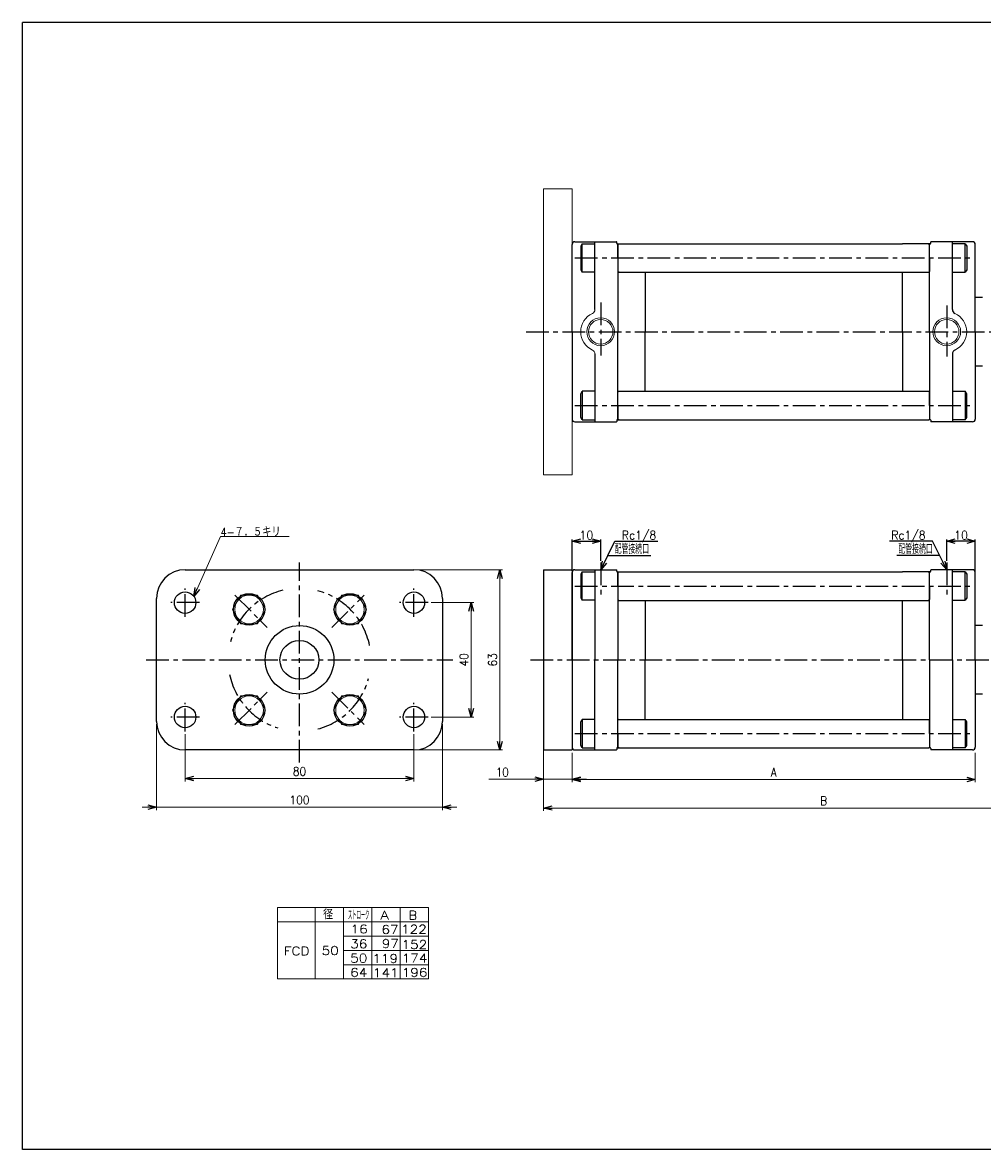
# Model space of a CAD drawing. Header units: millimetres. Extents: x -272 to 287, y -200 to 200.
# Tile 1 of 2: x -272 to 64, y -194 to 200. Entities that reach past the tile are written whole.
import ezdxf
from ezdxf.enums import TextEntityAlignment as Align

# ---------------------------------------------------------------- set-up
doc = ezdxf.new("R2010")
doc.units = ezdxf.units.MM
doc.header["$LTSCALE"] = 0.25
doc.linetypes.add('CENTER', pattern=[50.8, 31.75, -6.35, 6.35, -6.35])
doc.layers.add('ZUWAKU', color=7, linetype='Continuous')
doc.styles.add('FdaStyle0', font='txt.shx', dxfattribs={"width": 0.892857, "bigfont": 'bigfont'})
doc.dimstyles.new('DaDimRotatedStyle', dxfattribs={"dimtxt": 3, "dimasz": 3.000002, "dimexe": 1, "dimexo": 1, "dimgap": 1, "dimtad": 3, "dimdsep": 46, "dimtxsty": 'FdaStyle0', "dimblk1": 'OPEN30', "dimblk2": 'OPEN30', "dimsah": 1, "dimcen": 0.09, "dimclrd": 4, "dimclre": 4, "dimclrt": 4, "dimadec": 0, "dimazin": 2, "dimtfac": 1, "dimtdec": 4, "dimtmove": 0, "dimatfit": 0, "dimfxl": 1, "dimarcsym": 0})

# ---------------------------------------------------------------- blocks, each defined once
blk = doc.blocks.new('_OPEN30')
at = {"color": 0, "linetype": 'ByBlock', "lineweight": -2}
for p, q in [((-1, 0.267949), (0, 0)), ((0, 0), (-1, -0.267949)), ((0, 0), (-1, 0))]:
    blk.add_line(p, q, dxfattribs=at)
blk = doc.blocks.new('DC_GROUP_Φ50_4')
at = {"color": 4, "linetype": 'Continuous', "lineweight": 13}
for p, q in [((-195.66, -0.18), (-198.54, -5.18)), ((-189.88, -0.18), (-195.66, -0.18)), ((-187, -5.18), (-189.88, -0.18)), ((-198.54, -5.18), (-195.66, -10.18)), ((-189.88, -10.18), (-187, -5.18)), ((-195.66, -10.18), (-189.88, -10.18))]:
    blk.add_line(p, q, dxfattribs=at)
blk.add_circle((-192.77, -5.18), 5, dxfattribs=at)
blk = doc.blocks.new('DC_GROUP_Φ50_5')
at = {"color": 4, "linetype": 'Continuous', "lineweight": 13}
for p, q in [((-195.66, -35.45), (-198.54, -40.45)), ((-189.88, -35.45), (-195.66, -35.45)), ((-187, -40.45), (-189.88, -35.45)), ((-198.54, -40.45), (-195.66, -45.45)), ((-189.88, -45.45), (-187, -40.45)), ((-195.66, -45.45), (-189.88, -45.45))]:
    blk.add_line(p, q, dxfattribs=at)
blk.add_circle((-192.77, -40.45), 5, dxfattribs=at)
blk = doc.blocks.new('DC_GROUP_Φ50_6')
at = {"color": 4, "linetype": 'Continuous', "lineweight": 13}
for p, q in [((-160.39, -35.45), (-163.28, -40.45)), ((-154.62, -35.45), (-160.39, -35.45)), ((-151.73, -40.45), (-154.62, -35.45)), ((-163.28, -40.45), (-160.39, -45.45)), ((-154.62, -45.45), (-151.73, -40.45)), ((-160.39, -45.45), (-154.62, -45.45))]:
    blk.add_line(p, q, dxfattribs=at)
blk.add_circle((-157.5, -40.45), 5, dxfattribs=at)
blk = doc.blocks.new('DC_GROUP_Φ50_7')
at = {"color": 4, "linetype": 'Continuous', "lineweight": 13}
for p, q in [((-160.39, -0.18), (-163.28, -5.18)), ((-154.62, -0.18), (-160.39, -0.18)), ((-151.73, -5.18), (-154.62, -0.18)), ((-163.28, -5.18), (-160.39, -10.18)), ((-154.62, -10.18), (-151.73, -5.18)), ((-160.39, -10.18), (-154.62, -10.18))]:
    blk.add_line(p, q, dxfattribs=at)
blk.add_circle((-157.5, -5.18), 5, dxfattribs=at)
blk = doc.blocks.new('*D9')
at = {"color": 4, "linetype": 'Continuous', "lineweight": 13}
for p, q in [((-215.14, -48.82), (-215.14, -65.32)), ((-135.14, -48.82), (-135.14, -65.32)), ((-215.14, -64.32), (-135.14, -64.32))]:
    blk.add_line(p, q, dxfattribs=at)
at = {"color": 4, "xscale": 3.000002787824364, "yscale": 2.999989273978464}
for p, rotation in [((-215.14, -64.32), 180), ((-135.14, -64.32), 360)]:
    blk.add_blockref('_OPEN30', p, dxfattribs=dict(at, rotation=rotation))
at = {"color": 4, "insert": (-175.14, -63.32), "char_height": 3, "width": 11.25, "attachment_point": 8, "style": 'FdaStyle0'}
blk.add_mtext('\\T1.00;80', dxfattribs=at)
blk = doc.blocks.new('DA_IMAGEDIMGROUP_2')
at = {"color": 4, "linetype": 'Continuous', "lineweight": 13}
for p, q in [((-225.14, -45.32), (-225.14, -75.32)), ((-125.14, -45.32), (-125.14, -75.32)), ((-230.14, -74.32), (-225.14, -74.32)), ((-225.14, -74.32), (-125.14, -74.32)), ((-120.14, -74.32), (-125.14, -74.32))]:
    blk.add_line(p, q, dxfattribs=at)
at = {"color": 4, "xscale": 3.000002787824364, "yscale": 2.999989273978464}
for p, rotation in [((-225.14, -74.32), 360), ((-125.14, -74.32), 180)]:
    blk.add_blockref('_OPEN30', p, dxfattribs=dict(at, rotation=rotation))
at = {"color": 4, "insert": (-175.14, -73.32), "char_height": 3, "width": 15, "attachment_point": 8, "style": 'FdaStyle0'}
blk.add_mtext('\\T1.00;100', dxfattribs=at)
blk = doc.blocks.new('*D11')
at = {"color": 4, "linetype": 'Continuous', "lineweight": 13}
for p, q in [((-129.14, -2.82), (-114.14, -2.82)), ((-115.14, -42.82), (-115.14, -2.82)), ((-129.14, -42.82), (-114.14, -42.82))]:
    blk.add_line(p, q, dxfattribs=at)
at = {"color": 4, "xscale": 3.000002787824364, "yscale": 2.999989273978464}
for p, rotation in [((-115.14, -2.82), 90), ((-115.14, -42.82), 270)]:
    blk.add_blockref('_OPEN30', p, dxfattribs=dict(at, rotation=rotation))
at = {"color": 4, "insert": (-116.14, -22.82), "char_height": 3, "width": 11.25, "attachment_point": 8, "rotation": 90, "style": 'FdaStyle0'}
blk.add_mtext('\\T1.00;40', dxfattribs=at)
blk = doc.blocks.new('*D12')
at = {"color": 4, "linetype": 'Continuous', "lineweight": 13}
for p, q in [((-134.14, 8.68), (-104.14, 8.68)), ((-105.14, -54.32), (-105.14, 8.68)), ((-134.14, -54.32), (-104.14, -54.32))]:
    blk.add_line(p, q, dxfattribs=at)
at = {"color": 4, "xscale": 3.000002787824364, "yscale": 2.999989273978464}
for p, rotation in [((-105.14, 8.68), 90), ((-105.14, -54.32), 270)]:
    blk.add_blockref('_OPEN30', p, dxfattribs=dict(at, rotation=rotation))
at = {"color": 4, "insert": (-106.14, -22.82), "char_height": 3, "width": 11.25, "attachment_point": 8, "rotation": 90, "style": 'FdaStyle0'}
blk.add_mtext('\\T1.00;63', dxfattribs=at)
blk = doc.blocks.new('DA_IMAGEDIMGROUP_3')
at = {"color": 4, "linetype": 'Continuous', "lineweight": 13}
for p, q in [((-89.83, -55.32), (-89.83, -65.58)), ((-79.83, -55.32), (-79.83, -65.58)), ((-108.94, -64.58), (-89.83, -64.58)), ((-89.83, -64.58), (-79.83, -64.58)), ((-74.83, -64.58), (-79.83, -64.58))]:
    blk.add_line(p, q, dxfattribs=at)
at = {"color": 4, "xscale": 3.000002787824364, "yscale": 2.999989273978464}
for p, rotation in [((-89.83, -64.58), 360), ((-79.83, -64.58), 180)]:
    blk.add_blockref('_OPEN30', p, dxfattribs=dict(at, rotation=rotation))
at = {"color": 4, "insert": (-101.94, -63.58), "char_height": 3, "width": 11.25, "attachment_point": 9, "style": 'FdaStyle0'}
blk.add_mtext('\\T1.00;10', dxfattribs=at)
blk = doc.blocks.new('*D14')
at = {"color": 4, "linetype": 'Continuous', "lineweight": 13}
for p, q in [((-79.83, -56.32), (-79.83, -65.62)), ((61.17, -55.32), (61.17, -65.62)), ((-79.83, -64.62), (61.17, -64.62))]:
    blk.add_line(p, q, dxfattribs=at)
at = {"color": 4, "xscale": 3.000002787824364, "yscale": 2.999989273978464}
for p, rotation in [((-79.83, -64.62), 180), ((61.17, -64.62), 360)]:
    blk.add_blockref('_OPEN30', p, dxfattribs=dict(at, rotation=rotation))
at = {"color": 4, "insert": (-9.33, -63.62), "char_height": 3, "width": 7.5, "attachment_point": 8, "style": 'FdaStyle0'}
blk.add_mtext('\\T1.00;A', dxfattribs=at)
blk = doc.blocks.new('*D15')
at = {"color": 4, "linetype": 'Continuous', "lineweight": 13}
for p, q in [((106.17, -18.14), (106.17, -75.62)), ((-89.83, -45.32), (-89.83, -75.62)), ((-89.83, -74.62), (106.17, -74.62))]:
    blk.add_line(p, q, dxfattribs=at)
at = {"color": 4, "xscale": 3.000002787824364, "yscale": 2.999989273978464}
for p, rotation in [((-89.83, -74.62), 180), ((106.17, -74.62), 360)]:
    blk.add_blockref('_OPEN30', p, dxfattribs=dict(at, rotation=rotation))
at = {"color": 4, "insert": (8.17, -73.62), "char_height": 3, "width": 7.5, "attachment_point": 8, "style": 'FdaStyle0'}
blk.add_mtext('\\T1.00;B', dxfattribs=at)
blk = doc.blocks.new('DC_GROUP_Φ50_8')
at = {"color": 4, "linetype": 'Continuous', "lineweight": 13}
for p, q in [((-212.1, -0.62), (-202.74, 20.31)), ((-202.74, 20.31), (-178.74, 20.31))]:
    blk.add_line(p, q, dxfattribs=at)
at = {"color": 4, "xscale": 3.000002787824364, "yscale": 2.999989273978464, "rotation": 245.931555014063}
blk.add_blockref('_OPEN30', (-212.1, -0.62), dxfattribs=at)
at = {"color": 4, "style": 'FdaStyle0', "width": 0.875}
blk.add_text('4-７．５キリ', height=3, dxfattribs=at).set_placement((-202.74, 20.31), (-181.74, 20.31), align=Align.FIT)

msp = doc.modelspace()

# ---------------------------------------------------------------- linework, layer by layer
at = {"color": 4, "linetype": 'Continuous', "lineweight": 13}
for p, q in [((-89.83, 41.878), (-89.83, 141.878)), ((-79.83, 141.878), (-89.83, 141.878)), ((-79.83, 41.878), (-79.83, 141.878)), ((-79.83, 41.878), (-89.83, 41.878)), ((-182.824, -109.396), (-130.019, -109.396)), ((-182.824, -109.396), (-182.824, -134.396)), ((-169.614, -109.396), (-169.614, -134.396)), ((-159.715, -109.396), (-159.715, -134.396)), ((-149.817, -109.396), (-149.817, -134.396)), ((-139.918, -109.396), (-139.918, -134.396)), ((-130.019, -109.396), (-130.019, -134.396)), ((-182.824, -114.396), (-130.019, -114.396)), ((-159.715, -119.396), (-130.019, -119.396)), ((-159.692, -124.396), (-130.019, -124.396)), ((-159.715, -129.396), (-130.019, -129.396)), ((-182.824, -134.396), (-130.019, -134.396))]:
    msp.add_line(p, q, dxfattribs=at)
at = {"color": 4, "linetype": 'Continuous', "lineweight": 25}
for p, q in [((-79.83, 103.878), (-79.83, 122.378)), ((-79.83, 91.878), (-79.83, 122.378)), ((-79.83, 103.878), (-79.83, 122.378)), ((-79.83, 91.878), (-79.83, 122.378)), ((-78.83, 123.378), (-64.33, 123.378)), ((-78.83, 123.378), (-71.83, 123.378)), ((-78.83, 123.378), (-64.33, 123.378)), ((-78.83, 123.378), (-71.83, 123.378)), ((-76.325, 122.665), (-76.83, 121.791)), ((-76.325, 122.665), (-76.83, 121.791)), ((-76.325, 122.665), (-71.83, 122.665)), ((-76.325, 112.692), (-76.325, 122.665)), ((-76.325, 122.665), (-71.83, 122.665)), ((-76.325, 112.692), (-76.325, 122.665)), ((-71.83, 99.624), (-71.83, 123.452)), ((-71.83, 123.378), (-64.33, 123.378)), ((-71.83, 123.378), (-64.33, 123.378)), ((-64.23, 122.828), (-64.23, 123.278)), ((-64.23, 122.828), (-64.23, 123.278)), ((-64.23, 122.828), (-64.23, 123.278)), ((-64.23, 122.828), (-64.23, 123.278)), ((-64.03, 122.628), (-54.33, 122.628)), ((-64.03, 122.628), (-63.58, 122.628)), ((-64.03, 122.628), (-54.33, 122.628)), ((-64.03, 122.628), (-63.58, 122.628)), ((-63.83, 122.628), (-63.83, 91.878)), ((-63.53, 122.628), (-63.83, 122.328)), ((-63.83, 122.628), (-63.83, 91.878)), ((-63.53, 122.628), (-63.83, 122.328)), ((-63.83, 117.678), (-63.83, 122.378)), ((-63.83, 117.678), (-63.83, 122.378)), ((-54.33, 122.628), (35.67, 122.628)), ((-54.33, 122.628), (35.67, 122.628)), ((45.37, 122.628), (35.67, 122.628)), ((45.37, 122.628), (35.67, 122.628)), ((45.17, 122.328), (44.87, 122.628)), ((45.17, 122.328), (44.87, 122.628)), ((45.37, 122.628), (44.92, 122.628)), ((45.37, 122.628), (44.92, 122.628)), ((45.17, 91.878), (45.17, 122.628)), ((45.17, 91.878), (45.17, 122.628)), ((45.17, 117.678), (45.17, 122.378)), ((45.17, 117.678), (45.17, 122.378)), ((45.57, 122.828), (45.57, 123.278)), ((45.57, 122.828), (45.57, 123.278)), ((45.57, 122.828), (45.57, 123.278)), ((45.57, 122.828), (45.57, 123.278)), ((60.17, 123.378), (45.67, 123.378)), ((53.17, 123.378), (45.67, 123.378)), ((60.17, 123.378), (45.67, 123.378)), ((53.17, 123.378), (45.67, 123.378)), ((53.17, 99.624), (53.17, 123.452)), ((53.17, 99.624), (53.17, 123.452)), ((60.17, 123.378), (53.17, 123.378)), ((60.17, 123.378), (53.17, 123.378)), ((57.666, 122.665), (53.17, 122.665)), ((57.666, 122.665), (53.17, 122.665)), ((57.666, 122.665), (58.17, 121.791)), ((57.666, 112.692), (57.666, 122.665)), ((57.666, 122.665), (58.17, 121.791)), ((57.666, 112.692), (57.666, 122.665)), ((61.17, 103.878), (61.17, 122.378)), ((61.17, 91.878), (61.17, 122.378)), ((61.17, 103.878), (61.17, 122.378)), ((61.17, 91.878), (61.17, 122.378)), ((-76.83, 121.791), (-76.83, 113.565)), ((-76.83, 121.791), (-76.83, 113.565)), ((58.17, 121.791), (58.17, 113.565)), ((58.17, 121.791), (58.17, 113.565)), ((-63.83, 117.678), (-63.83, 112.978)), ((-63.83, 117.678), (-63.83, 112.978)), ((45.17, 117.678), (45.17, 112.978)), ((45.17, 117.678), (45.17, 112.978)), ((-76.83, 113.565), (-76.325, 112.692)), ((-76.83, 113.565), (-76.325, 112.692)), ((-71.83, 112.692), (-76.325, 112.692)), ((-71.83, 112.692), (-76.325, 112.692)), ((-63.53, 112.678), (-63.83, 112.978)), ((-63.53, 112.678), (-63.83, 112.978)), ((-63.53, 112.678), (44.87, 112.678)), ((-63.53, 112.678), (44.87, 112.678)), ((-54.33, 112.678), (-54.33, 91.878)), ((-54.33, 112.678), (-54.33, 91.878)), ((35.67, 91.878), (35.67, 112.678)), ((35.67, 91.878), (35.67, 112.678)), ((44.87, 112.678), (45.17, 112.978)), ((44.87, 112.678), (45.17, 112.978)), ((53.17, 112.692), (57.666, 112.692)), ((53.17, 112.692), (57.666, 112.692)), ((58.17, 113.565), (57.666, 112.692)), ((58.17, 113.565), (57.666, 112.692)), ((63.67, 103.878), (61.17, 103.878)), ((63.67, 103.878), (61.17, 103.878)), ((63.67, 103.878), (61.17, 103.878)), ((63.67, 103.878), (61.17, 103.878)), ((-79.83, 91.878), (-79.83, 61.378)), ((-79.83, 91.878), (-79.83, 61.378)), ((-63.83, 61.128), (-63.83, 91.878)), ((-63.83, 61.128), (-63.83, 91.878)), ((-54.33, 71.078), (-54.33, 91.878)), ((-54.33, 71.078), (-54.33, 91.878)), ((35.67, 91.878), (35.67, 71.078)), ((35.67, 91.878), (35.67, 71.078)), ((45.17, 91.878), (45.17, 61.128)), ((45.17, 91.878), (45.17, 61.128)), ((61.17, 91.878), (61.17, 61.378)), ((61.17, 91.878), (61.17, 61.378)), ((-71.83, 84.132), (-71.83, 60.305)), ((53.17, 84.132), (53.17, 60.305)), ((53.17, 84.132), (53.17, 60.305)), ((63.67, 79.878), (61.17, 79.878)), ((63.67, 79.878), (61.17, 79.878)), ((-76.83, 70.191), (-76.325, 71.065)), ((-76.83, 70.191), (-76.325, 71.065)), ((-71.83, 71.065), (-76.325, 71.065)), ((-76.325, 71.065), (-76.325, 61.092)), ((-71.83, 71.065), (-76.325, 71.065)), ((-76.325, 71.065), (-76.325, 61.092)), ((-63.53, 71.078), (-63.83, 70.778)), ((-63.53, 71.078), (-63.83, 70.778)), ((-63.53, 71.078), (44.87, 71.078)), ((-63.53, 71.078), (44.87, 71.078)), ((44.87, 71.078), (45.17, 70.778)), ((44.87, 71.078), (45.17, 70.778)), ((53.17, 71.065), (57.666, 71.065)), ((53.17, 71.065), (57.666, 71.065)), ((58.17, 70.191), (57.666, 71.065)), ((57.666, 71.065), (57.666, 61.092)), ((58.17, 70.191), (57.666, 71.065)), ((57.666, 71.065), (57.666, 61.092)), ((-76.83, 61.965), (-76.83, 70.191)), ((-76.83, 61.965), (-76.83, 70.191)), ((-63.83, 66.078), (-63.83, 70.778)), ((-63.83, 66.078), (-63.83, 70.778)), ((45.17, 66.078), (45.17, 70.778)), ((45.17, 66.078), (45.17, 70.778)), ((58.17, 61.965), (58.17, 70.191)), ((58.17, 61.965), (58.17, 70.191)), ((-63.83, 66.078), (-63.83, 61.378)), ((-63.83, 66.078), (-63.83, 61.378)), ((45.17, 66.078), (45.17, 61.378)), ((45.17, 66.078), (45.17, 61.378)), ((-78.83, 60.378), (-71.83, 60.378)), ((-78.83, 60.378), (-71.83, 60.378)), ((-76.325, 61.092), (-76.83, 61.965)), ((-76.325, 61.092), (-76.83, 61.965)), ((-76.325, 61.092), (-71.83, 61.092)), ((-76.325, 61.092), (-71.83, 61.092)), ((-71.83, 60.378), (-64.33, 60.378)), ((-71.83, 60.378), (-64.33, 60.378)), ((-64.23, 60.928), (-64.23, 60.478)), ((-64.23, 60.928), (-64.23, 60.478)), ((-64.03, 61.128), (-63.58, 61.128)), ((-64.03, 61.128), (-63.58, 61.128)), ((-63.53, 61.078), (-63.83, 61.378)), ((-63.53, 61.078), (-63.83, 61.378)), ((-63.53, 61.078), (44.87, 61.078)), ((-63.53, 61.078), (44.87, 61.078)), ((45.17, 61.378), (44.87, 61.078)), ((45.17, 61.378), (44.87, 61.078)), ((45.37, 61.128), (44.92, 61.128)), ((45.37, 61.128), (44.92, 61.128)), ((45.57, 60.928), (45.57, 60.478)), ((45.57, 60.928), (45.57, 60.478)), ((53.17, 60.378), (45.67, 60.378)), ((53.17, 60.378), (45.67, 60.378)), ((57.666, 61.092), (53.17, 61.092)), ((57.666, 61.092), (53.17, 61.092)), ((60.17, 60.378), (53.17, 60.378)), ((60.17, 60.378), (53.17, 60.378)), ((57.666, 61.092), (58.17, 61.965)), ((57.666, 61.092), (58.17, 61.965)), ((-79.83, 8.282), (-79.83, 19.282)), ((-79.83, 18.682), (-69.83, 18.682)), ((-69.83, 11.782), (-69.83, 19.282)), ((-69.83, 8.682), (-64.83, 18.682)), ((-64.83, 18.682), (-49.83, 18.682)), ((46.17, 18.682), (31.17, 18.682)), ((51.17, 8.682), (46.17, 18.682)), ((51.17, 11.782), (51.17, 19.282)), ((61.17, 18.682), (51.17, 18.682)), ((61.17, 8.282), (61.17, 19.282)), ((-67.33, 13.682), (-52.33, 13.682)), ((48.67, 13.682), (33.67, 13.682)), ((-215.137, 8.682), (-135.137, 8.682)), ((-89.83, 8.682), (-79.83, 8.682)), ((-89.83, 8.682), (-89.83, -54.318)), ((-79.83, 8.682), (-79.83, -54.318)), ((-78.83, 8.682), (-64.33, 8.682)), ((-78.83, 8.682), (-71.83, 8.682)), ((-78.83, 8.682), (-64.33, 8.682)), ((-78.83, 8.682), (-71.83, 8.682)), ((-76.325, 7.969), (-76.83, 7.095)), ((-76.325, 7.969), (-76.83, 7.095)), ((-76.325, 7.969), (-71.83, 7.969)), ((-76.325, -2.004), (-76.325, 7.969)), ((-76.325, 7.969), (-71.83, 7.969)), ((-76.325, -2.004), (-76.325, 7.969)), ((-71.83, 8.756), (-71.83, -22.818)), ((-71.83, 8.756), (-71.83, -22.818)), ((-71.83, 8.682), (-64.33, 8.682)), ((-71.83, 8.682), (-64.33, 8.682)), ((-64.23, 8.132), (-64.23, 8.582)), ((-64.23, 8.132), (-64.23, 8.582)), ((-64.23, 8.132), (-64.23, 8.582)), ((-64.23, 8.132), (-64.23, 8.582)), ((-64.03, 7.932), (-54.33, 7.932)), ((-64.03, 7.932), (-63.58, 7.932)), ((-64.03, 7.932), (-54.33, 7.932)), ((-64.03, 7.932), (-63.58, 7.932)), ((-63.83, 7.932), (-63.83, -22.818)), ((-63.53, 7.932), (-63.83, 7.632)), ((-63.83, 7.932), (-63.83, -22.818)), ((-63.53, 7.932), (-63.83, 7.632)), ((-54.33, 7.932), (35.67, 7.932)), ((-54.33, 7.932), (35.67, 7.932)), ((45.37, 7.932), (35.67, 7.932)), ((45.37, 7.932), (35.67, 7.932)), ((45.17, 7.632), (44.87, 7.932)), ((45.17, 7.632), (44.87, 7.932)), ((45.37, 7.932), (44.92, 7.932)), ((45.37, 7.932), (44.92, 7.932)), ((45.17, -22.818), (45.17, 7.932)), ((45.17, -22.818), (45.17, 7.932)), ((45.57, 8.132), (45.57, 8.582)), ((45.57, 8.132), (45.57, 8.582)), ((45.57, 8.132), (45.57, 8.582)), ((45.57, 8.132), (45.57, 8.582)), ((60.17, 8.682), (45.67, 8.682)), ((53.17, 8.682), (45.67, 8.682)), ((60.17, 8.682), (45.67, 8.682)), ((53.17, 8.682), (45.67, 8.682)), ((53.17, -22.818), (53.17, 8.756)), ((53.17, -22.818), (53.17, 8.756)), ((60.17, 8.682), (53.17, 8.682)), ((60.17, 8.682), (53.17, 8.682)), ((57.666, 7.969), (53.17, 7.969)), ((57.666, 7.969), (53.17, 7.969)), ((57.666, 7.969), (58.17, 7.095)), ((57.666, -2.004), (57.666, 7.969)), ((57.666, 7.969), (58.17, 7.095)), ((57.666, -2.004), (57.666, 7.969)), ((-79.83, -10.818), (-79.83, 7.682)), ((-79.83, -22.818), (-79.83, 7.682)), ((-79.83, -10.818), (-79.83, 7.682)), ((-79.83, -22.818), (-79.83, 7.682)), ((-76.83, 7.095), (-76.83, -1.131)), ((-76.83, 7.095), (-76.83, -1.131)), ((-63.83, 2.982), (-63.83, 7.682)), ((-63.83, 2.982), (-63.83, 7.682)), ((45.17, 2.982), (45.17, 7.682)), ((45.17, 2.982), (45.17, 7.682)), ((58.17, 7.095), (58.17, -1.131)), ((58.17, 7.095), (58.17, -1.131)), ((61.17, -10.818), (61.17, 7.682)), ((61.17, -22.818), (61.17, 7.682)), ((61.17, -10.818), (61.17, 7.682)), ((61.17, -22.818), (61.17, 7.682)), ((-63.83, 2.982), (-63.83, -1.718)), ((-63.83, 2.982), (-63.83, -1.718)), ((45.17, 2.982), (45.17, -1.718)), ((45.17, 2.982), (45.17, -1.718)), ((-225.137, -44.318), (-225.137, -1.318)), ((-125.137, -1.318), (-125.137, -44.318)), ((-76.83, -1.131), (-76.325, -2.004)), ((-76.83, -1.131), (-76.325, -2.004)), ((-71.83, -2.004), (-76.325, -2.004)), ((-71.83, -2.004), (-76.325, -2.004)), ((-63.53, -2.018), (-63.83, -1.718)), ((-63.53, -2.018), (-63.83, -1.718)), ((-63.53, -2.018), (44.87, -2.018)), ((-63.53, -2.018), (44.87, -2.018)), ((-54.33, -2.018), (-54.33, -22.818)), ((-54.33, -2.018), (-54.33, -22.818)), ((35.67, -22.818), (35.67, -2.018)), ((35.67, -22.818), (35.67, -2.018)), ((44.87, -2.018), (45.17, -1.718)), ((44.87, -2.018), (45.17, -1.718)), ((53.17, -2.004), (57.666, -2.004)), ((53.17, -2.004), (57.666, -2.004)), ((58.17, -1.131), (57.666, -2.004)), ((58.17, -1.131), (57.666, -2.004)), ((63.67, -10.818), (61.17, -10.818)), ((63.67, -10.818), (61.17, -10.818)), ((63.67, -10.818), (61.17, -10.818)), ((63.67, -10.818), (61.17, -10.818)), ((-79.83, -22.818), (-79.83, -53.318)), ((-79.83, -22.818), (-79.83, -53.318)), ((-71.83, -54.391), (-71.83, -22.818)), ((-71.83, -54.391), (-71.83, -22.818)), ((-63.83, -53.568), (-63.83, -22.818)), ((-63.83, -53.568), (-63.83, -22.818)), ((-54.33, -43.618), (-54.33, -22.818)), ((-54.33, -43.618), (-54.33, -22.818)), ((35.67, -22.818), (35.67, -43.618)), ((35.67, -22.818), (35.67, -43.618)), ((45.17, -22.818), (45.17, -53.568)), ((45.17, -22.818), (45.17, -53.568)), ((53.17, -22.818), (53.17, -54.391)), ((53.17, -22.818), (53.17, -54.391)), ((61.17, -22.818), (61.17, -53.318)), ((61.17, -22.818), (61.17, -53.318)), ((63.67, -34.818), (61.17, -34.818)), ((63.67, -34.818), (61.17, -34.818)), ((-76.83, -44.505), (-76.325, -43.631)), ((-76.83, -44.505), (-76.325, -43.631)), ((-76.83, -52.731), (-76.83, -44.505)), ((-76.83, -52.731), (-76.83, -44.505)), ((-71.83, -43.631), (-76.325, -43.631)), ((-76.325, -43.631), (-76.325, -53.604)), ((-71.83, -43.631), (-76.325, -43.631)), ((-76.325, -43.631), (-76.325, -53.604)), ((-63.53, -43.618), (-63.83, -43.918)), ((-63.53, -43.618), (-63.83, -43.918)), ((-63.83, -48.618), (-63.83, -43.918)), ((-63.83, -48.618), (-63.83, -43.918)), ((-63.53, -43.618), (44.87, -43.618)), ((-63.53, -43.618), (44.87, -43.618)), ((44.87, -43.618), (45.17, -43.918)), ((44.87, -43.618), (45.17, -43.918)), ((45.17, -48.618), (45.17, -43.918)), ((45.17, -48.618), (45.17, -43.918)), ((53.17, -43.631), (57.666, -43.631)), ((53.17, -43.631), (57.666, -43.631)), ((58.17, -44.505), (57.666, -43.631)), ((57.666, -43.631), (57.666, -53.604)), ((58.17, -44.505), (57.666, -43.631)), ((57.666, -43.631), (57.666, -53.604)), ((58.17, -52.731), (58.17, -44.505)), ((58.17, -52.731), (58.17, -44.505)), ((-63.83, -48.618), (-63.83, -53.318)), ((-63.83, -48.618), (-63.83, -53.318)), ((45.17, -48.618), (45.17, -53.318)), ((45.17, -48.618), (45.17, -53.318)), ((-135.137, -54.318), (-215.137, -54.318)), ((-89.83, -54.318), (-79.83, -54.318)), ((-78.83, -54.318), (-71.83, -54.318)), ((-78.83, -54.318), (-71.83, -54.318)), ((-76.325, -53.604), (-76.83, -52.731)), ((-76.325, -53.604), (-76.83, -52.731)), ((-76.325, -53.604), (-71.83, -53.604)), ((-76.325, -53.604), (-71.83, -53.604)), ((-71.83, -54.318), (-64.33, -54.318)), ((-71.83, -54.318), (-64.33, -54.318)), ((-64.23, -53.768), (-64.23, -54.218)), ((-64.23, -53.768), (-64.23, -54.218)), ((-64.03, -53.568), (-63.58, -53.568)), ((-64.03, -53.568), (-63.58, -53.568)), ((-63.53, -53.618), (-63.83, -53.318)), ((-63.53, -53.618), (-63.83, -53.318)), ((-63.53, -53.618), (44.87, -53.618)), ((-63.53, -53.618), (44.87, -53.618)), ((45.17, -53.318), (44.87, -53.618)), ((45.17, -53.318), (44.87, -53.618)), ((45.37, -53.568), (44.92, -53.568)), ((45.37, -53.568), (44.92, -53.568)), ((45.57, -53.768), (45.57, -54.218)), ((45.57, -53.768), (45.57, -54.218)), ((53.17, -54.318), (45.67, -54.318)), ((53.17, -54.318), (45.67, -54.318)), ((57.666, -53.604), (53.17, -53.604)), ((57.666, -53.604), (53.17, -53.604)), ((60.17, -54.318), (53.17, -54.318)), ((60.17, -54.318), (53.17, -54.318)), ((57.666, -53.604), (58.17, -52.731)), ((57.666, -53.604), (58.17, -52.731))]:
    msp.add_line(p, q, dxfattribs=at)
at = {"color": 4, "linetype": 'CENTER', "lineweight": 25}
for p, q in [((-78.83, 117.678), (60.17, 117.678)), ((-78.83, 117.678), (60.17, 117.678)), ((-69.83, 102.129), (-69.83, 83.552)), ((51.17, 101.106), (51.17, 83.211)), ((-95.934, 91.878), (110.656, 91.878)), ((-78.83, 66.078), (60.17, 66.078)), ((-78.83, 66.078), (60.17, 66.078)), ((-175.137, -58.744), (-175.137, 11.182)), ((-69.83, 11.182), (-69.83, -0.301)), ((-69.83, 11.182), (-69.83, -0.301)), ((51.17, 11.182), (51.17, -0.301)), ((51.17, 11.182), (51.17, -0.301)), ((-215.137, -7.818), (-215.137, 2.182)), ((-135.137, -7.818), (-135.137, 2.182)), ((-78.83, 2.982), (60.17, 2.982)), ((-78.83, 2.982), (60.17, 2.982)), ((-210.137, -2.818), (-220.137, -2.818)), ((-197.72, -0.235), (-186.429, -11.526)), ((-163.846, -11.526), (-152.554, -0.235)), ((-130.137, -2.818), (-140.137, -2.818)), ((-228.778, -22.818), (-121.564, -22.818)), ((-94.408, -22.818), (110.656, -22.818)), ((-197.72, -45.401), (-186.429, -34.109)), ((-163.846, -34.109), (-152.554, -45.401)), ((-215.137, -47.818), (-215.137, -37.818)), ((-135.137, -47.818), (-135.137, -37.818)), ((-210.137, -42.818), (-220.137, -42.818)), ((-130.137, -42.818), (-140.137, -42.818)), ((-78.83, -48.618), (60.17, -48.618)), ((-78.83, -48.618), (60.17, -48.618))]:
    msp.add_line(p, q, dxfattribs=at)
at = {"color": 4, "linetype": 'Continuous', "lineweight": 13}
for centre, radius in [((-69.83, 91.878), 4.862), ((-69.83, 91.878), 4.281), ((51.17, 91.878), 4.862), ((51.17, 91.878), 4.281)]:
    msp.add_circle(centre, radius, dxfattribs=at)
at = {"color": 4, "linetype": 'Continuous', "lineweight": 25}
for centre, radius in [((-215.137, -2.818), 3.75), ((-192.771, -5.184), 5.5), ((-157.504, -5.184), 5.5), ((-135.137, -2.818), 3.75), ((-175.137, -22.818), 12), ((-175.171, -22.818), 6.8), ((-192.771, -40.451), 5.5), ((-157.504, -40.451), 5.5), ((-215.137, -42.818), 3.75), ((-135.137, -42.818), 3.75)]:
    msp.add_circle(centre, radius, dxfattribs=at)
for centre, radius, start, end in [((-78.83, 122.378), 1, 90, 180), ((-78.83, 122.378), 1, 90, 180), ((-78.83, 122.378), 1, 90, 180), ((-78.83, 122.378), 1, 90, 180), ((-64.33, 123.278), 0.1, 0, 90), ((-64.33, 123.278), 0.1, 0, 90), ((-64.33, 123.278), 0.1, 0, 90), ((-64.33, 123.278), 0.1, 0, 90), ((-64.33, 123.278), 0.1, 0, 90), ((-64.33, 123.278), 0.1, 0, 90), ((-64.03, 122.828), 0.2, 180, 270), ((-64.03, 122.828), 0.2, 180, 270), ((-64.03, 122.828), 0.2, 180, 270), ((-64.03, 122.828), 0.2, 180, 270), ((-64.03, 122.828), 0.2, 180, 270), ((-64.03, 122.828), 0.2, 180, 270), ((45.37, 122.828), 0.2, 270, 360), ((45.37, 122.828), 0.2, 270, 360), ((45.37, 122.828), 0.2, 270, 0), ((45.37, 122.828), 0.2, 270, 360), ((45.37, 122.828), 0.2, 270, 360), ((45.37, 122.828), 0.2, 270, 0), ((45.67, 123.278), 0.1, 90, 180), ((45.67, 123.278), 0.1, 90, 180), ((45.67, 123.278), 0.1, 90, 180), ((45.67, 123.278), 0.1, 90, 180), ((45.67, 123.278), 0.1, 90, 180), ((45.67, 123.278), 0.1, 90, 180), ((60.17, 122.378), 1, 0, 90), ((60.17, 122.378), 1, 0, 90), ((60.17, 122.378), 1, 0, 90), ((60.17, 122.378), 1, 0, 90), ((54.67, 99.624), 1.5, 180, 245.68426), ((54.67, 84.132), 1.5, 114.31574, 180), ((-78.83, 61.378), 1, 180, 270), ((-78.83, 61.378), 1, 180, 270), ((-64.33, 60.478), 0.1, 270, 0), ((-64.33, 60.478), 0.1, 270, 0), ((-64.03, 60.928), 0.2, 90, 180), ((-64.03, 60.928), 0.2, 90, 180), ((45.37, 60.928), 0.2, 0, 90), ((45.37, 60.928), 0.2, 0, 90), ((45.67, 60.478), 0.1, 180, 270), ((45.67, 60.478), 0.1, 180, 270), ((60.17, 61.378), 1, 270, 360), ((60.17, 61.378), 1, 270, 360), ((-215.137, -1.318), 10, 90, 180), ((-135.137, -1.318), 10, 0, 90), ((-78.83, 7.682), 1, 90, 180), ((-78.83, 7.682), 1, 90, 180), ((-78.83, 7.682), 1, 90, 180), ((-78.83, 7.682), 1, 90, 180), ((-64.33, 8.582), 0.1, 0, 90), ((-64.33, 8.582), 0.1, 0, 90), ((-64.33, 8.582), 0.1, 0, 90), ((-64.33, 8.582), 0.1, 0, 90), ((-64.33, 8.582), 0.1, 0, 90), ((-64.33, 8.582), 0.1, 0, 90), ((-64.03, 8.132), 0.2, 180, 270), ((-64.03, 8.132), 0.2, 180, 270), ((-64.03, 8.132), 0.2, 180, 270), ((-64.03, 8.132), 0.2, 180, 270), ((-64.03, 8.132), 0.2, 180, 270), ((-64.03, 8.132), 0.2, 180, 270), ((45.37, 8.132), 0.2, 270, 360), ((45.37, 8.132), 0.2, 270, 360), ((45.37, 8.132), 0.2, 270, 0), ((45.37, 8.132), 0.2, 270, 360), ((45.37, 8.132), 0.2, 270, 360), ((45.37, 8.132), 0.2, 270, 0), ((45.67, 8.582), 0.1, 90, 180), ((45.67, 8.582), 0.1, 90, 180), ((45.67, 8.582), 0.1, 90, 180), ((45.67, 8.582), 0.1, 90, 180), ((45.67, 8.582), 0.1, 90, 180), ((45.67, 8.582), 0.1, 90, 180), ((60.17, 7.682), 1, 0, 90), ((60.17, 7.682), 1, 0, 90), ((60.17, 7.682), 1, 0, 90), ((60.17, 7.682), 1, 0, 90), ((-215.137, -44.318), 10, 180, 270), ((-135.137, -44.318), 10, 270, 0), ((-78.83, -53.318), 1, 180, 270), ((-78.83, -53.318), 1, 180, 270), ((-64.33, -54.218), 0.1, 270, 0), ((-64.33, -54.218), 0.1, 270, 0), ((-64.03, -53.768), 0.2, 90, 180), ((-64.03, -53.768), 0.2, 90, 180), ((45.37, -53.768), 0.2, 0, 90), ((45.37, -53.768), 0.2, 0, 90), ((45.67, -54.218), 0.1, 180, 270), ((45.67, -54.218), 0.1, 180, 270), ((60.17, -53.318), 1, 270, 360), ((60.17, -53.318), 1, 270, 360)]:
    msp.add_arc(centre, radius, start, end, dxfattribs=at)
at = {"color": 4, "linetype": 'Continuous', "lineweight": 13}
for centre, radius, start, end in [((-73.33, 99.624), 1.5, 294.31574, 0), ((-69.83, 91.878), 7, 114.31574, 245.68426), ((51.17, 91.878), 7, 294.31574, 65.68426), ((-73.33, 84.132), 1.5, 0, 65.68426)]:
    msp.add_arc(centre, radius, start, end, dxfattribs=at)
at = {"color": 4, "linetype": 'CENTER', "lineweight": 25}
for start, end in [(103.46824, 165.36592), (11.6255, 75.20831), (191.73901, 252.34152), (284.78535, 344.80288)]:
    msp.add_arc((-175.137, -22.818), 25, start, end, dxfattribs=at)
at = {"layer": 'ZUWAKU', "color": 5, "linetype": 'Continuous', "lineweight": 25}
for p, q in [((281, 200), (-272, 200)), ((-272, -194), (-272, 200)), ((287, -194), (-272, -194))]:
    msp.add_line(p, q, dxfattribs=at)

# ---------------------------------------------------------------- block references
at = {"linetype": 'Continuous'}
for name in ['DC_GROUP_Φ50_8', 'DC_GROUP_Φ50_4', 'DC_GROUP_Φ50_7', 'DC_GROUP_Φ50_5', 'DC_GROUP_Φ50_6', 'DA_IMAGEDIMGROUP_2', 'DA_IMAGEDIMGROUP_3']:
    msp.add_blockref(name, (0, 0), dxfattribs=at)
at = {"color": 4, "xscale": 3.000002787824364, "yscale": 2.999989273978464}
for p, rotation in [((-79.83, 18.682), 180), ((-69.83, 18.682), 360), ((51.17, 18.682), 180), ((61.17, 18.682), 360), ((-69.83, 8.682), 243.434948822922), ((51.17, 8.682), 296.565051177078)]:
    msp.add_blockref('_OPEN30', p, dxfattribs=dict(at, rotation=rotation))

# ---------------------------------------------------------------- texts
at = {"color": 4, "style": 'FdaStyle0'}
for s, width, p, p2 in [('10', 0.8, (-77.23, 19.282), (-72.43, 19.282)), ('Rc1/8', 0.8, (-62.43, 19.282), (-50.43, 19.282)), ('Rc1/8', 0.8, (31.77, 19.282), (43.77, 19.282)), ('10', 0.8, (53.77, 19.282), (58.57, 19.282)), ('配管接続口', 0.666667, (-64.93, 14.282), (-52.93, 14.282)), ('配管接続口', 0.666667, (34.27, 14.282), (46.27, 14.282)), ('   径', 0.952381, (-175.401, -113.479), (-163.401, -113.479)), ('ストローク', 0.416667, (-158.216, -113.73), (-150.716, -113.73))]:
    msp.add_text(s, height=3, dxfattribs=dict(at, width=width)).set_placement(p, p2, align=Align.FIT)
for s, p, p2 in [('A', (-146.89, -113.607), (-143.89, -113.607)), ('B', (-136.991, -113.607), (-133.991, -113.607)), ('16', (-157.286, -118.433), (-151.286, -118.433)), ('67', (-146.503, -118.607), (-140.503, -118.607)), ('122', (-139.642, -118.5), (-130.642, -118.5)), ('36', (-157.415, -123.607), (-151.415, -123.607)), ('97', (-146.377, -123.534), (-140.377, -123.534)), ('152', (-139.477, -123.874), (-130.477, -123.874)), ('FCD', (-180.642, -126.107), (-171.642, -126.107)), ('50', (-167.413, -125.98), (-161.413, -125.98)), ('50', (-157.442, -128.607), (-151.442, -128.607)), ('119', (-149.693, -128.707), (-140.693, -128.707)), ('174', (-139.415, -128.607), (-130.415, -128.607)), ('64', (-157.442, -133.607), (-151.442, -133.607)), ('141', (-149.485, -133.707), (-140.485, -133.707)), ('196', (-139.415, -133.607), (-130.415, -133.607))]:
    msp.add_text(s, height=3, dxfattribs=at).set_placement(p, p2, align=Align.FIT)

# ---------------------------------------------------------------- dimensions: what is measured, and where the dimension line sits
at = {"linetype": 'Continuous', "lineweight": 13}
for base, p1, p2, picture, middle in [((-105.137, 8.682), (-135.137, -54.318), (-135.137, 8.682), '*D12', (-105.137, -22.818)), ((-115.137, -2.818), (-130.137, -42.818), (-130.137, -2.818), '*D11', (-115.137, -22.818))]:
    dim = msp.add_linear_dim(base=base, p1=p1, p2=p2, angle=90, dimstyle='DaDimRotatedStyle', override={"dimtxt": 3, "dimasz": 3.000002, "dimexe": 1, "dimexo": 1, "dimgap": 1, "dimtad": 3, "dimtih": 0, "dimtoh": 0, "dimdec": 2, "dimzin": 8, "dimtxsty": 'FdaStyle0', "dimblk1": 'OPEN30', "dimblk2": 'OPEN30', "dimsah": 1, "dimclrd": 4, "dimclre": 4, "dimclrt": 4, "dimazin": 2, "dimtofl": 1, "dimatfit": 0, "dimtolj": 0, "dimtzin": 8}, dxfattribs=at)
    dim.commit()
    dim.dimension.update_dxf_attribs({"geometry": picture, "text_midpoint": middle})
for base, p1, p2, text, picture, middle in [((106.17, -74.618), (-89.83, -44.318), (106.17, -17.143), 'B', '*D15', (8.17, -74.618)), ((61.17, -64.618), (-79.83, -55.318), (61.17, -54.318), 'A', '*D14', (-9.33, -64.618))]:
    dim = msp.add_linear_dim(base=base, p1=p1, p2=p2, text=text, dimstyle='DaDimRotatedStyle', override={"dimtxt": 3, "dimasz": 3.000002, "dimexe": 1, "dimexo": 1, "dimgap": 1, "dimtad": 3, "dimtih": 0, "dimtoh": 0, "dimdec": 2, "dimzin": 8, "dimtxsty": 'FdaStyle0', "dimblk1": 'OPEN30', "dimblk2": 'OPEN30', "dimsah": 1, "dimclrd": 4, "dimclre": 4, "dimclrt": 4, "dimazin": 2, "dimtofl": 1, "dimatfit": 0, "dimtolj": 0, "dimtzin": 8}, dxfattribs=at)
    dim.commit()
    dim.dimension.update_dxf_attribs({"geometry": picture, "text_midpoint": middle})
dim = msp.add_linear_dim(base=(-135.137, -64.318), p1=(-215.137, -47.818), p2=(-135.137, -47.818), dimstyle='DaDimRotatedStyle', override={"dimtxt": 3, "dimasz": 3.000002, "dimexe": 1, "dimexo": 1, "dimgap": 1, "dimtad": 3, "dimtih": 0, "dimtoh": 0, "dimdec": 2, "dimzin": 8, "dimtxsty": 'FdaStyle0', "dimblk1": 'OPEN30', "dimblk2": 'OPEN30', "dimsah": 1, "dimclrd": 4, "dimclre": 4, "dimclrt": 4, "dimazin": 2, "dimtofl": 1, "dimatfit": 0, "dimtolj": 0, "dimtzin": 8}, dxfattribs=at)
dim.commit()
dim.dimension.update_dxf_attribs({"geometry": '*D9', "text_midpoint": (-175.137, -64.318)})

doc.saveas('drawing.dxf')
